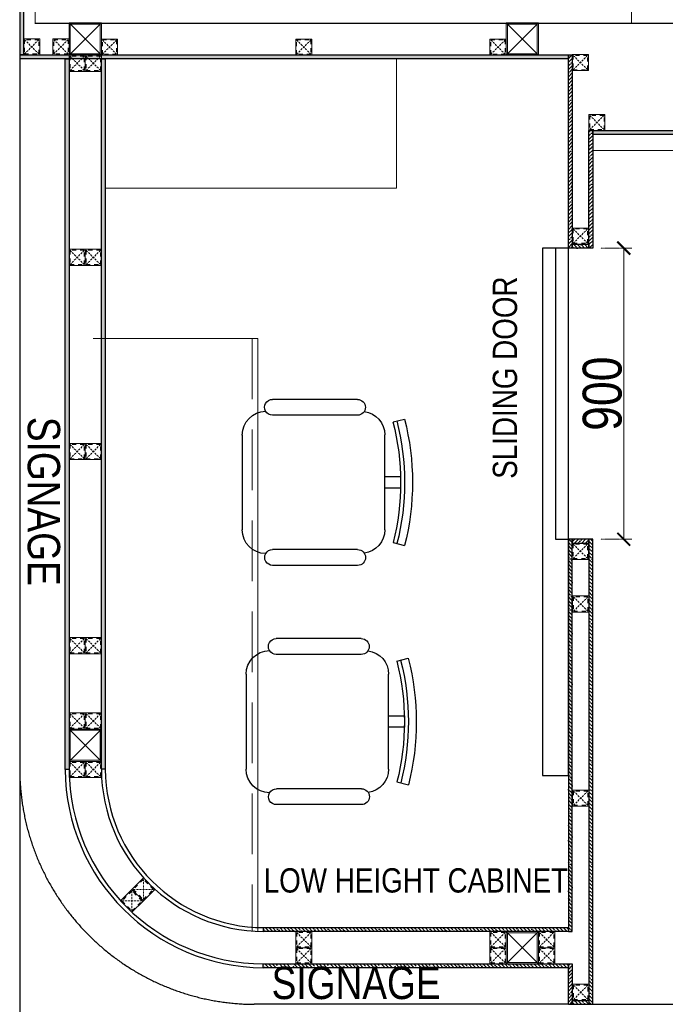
# Model space of a CAD drawing. Header units: millimetres. Extents: x -106827 to 92813, y -35754 to 7831.
# Tile 60 of 150: x -39558 to -37564, y -28585 to -25542. Entities that reach past the tile are written whole.
import ezdxf
from ezdxf.xclip import XClip

# ---------------------------------------------------------------- set-up
doc = ezdxf.new("R2010")
doc.units = ezdxf.units.MM
doc.header["$XCLIPFRAME"] = 2
doc.header["$PDMODE"] = 35
for name, pattern in [('General Arrangement Plan$0$( Hidden )', [0.375, 0.25, -0.125]), ('General Arrangement Plan$0$DASHED2', [0.375, 0.25, -0.125]), ('General Arrangement Plan$1$.5', [2, 0.5, -0.5, 0.5, -0.5]), ('General Arrangement Plan$1$CORES & SETBACK$0$HIDDEN', [0.375, 0.25, -0.125])]:
    doc.linetypes.add(name, pattern=pattern)
for name, color, linetype, lineweight in [('General Arrangement Plan$0$DIM', 7, 'Continuous', 13), ('General Arrangement Plan$1$A-WALL', 113, 'Continuous', 9), ('General Arrangement Plan$1$FURN', 252, 'Continuous', 5), ('General Arrangement Plan$1$MEI- EXISTING WALLS', 1, 'Continuous', 15), ('General Arrangement Plan$1$TILES', 104, 'Continuous', 9), ('General Arrangement Plan$1$TXT', 6, 'Continuous', 20), ('General Arrangement Plan$1$Wall Hatch', 8, 'Continuous', 0)]:
    doc.layers.add(name, color=color, linetype=linetype, lineweight=lineweight)
for name, color, linetype in [('General Arrangement Plan$1$12-ply', 160, 'Continuous'), ('General Arrangement Plan$1$Furniture', 7, 'Continuous'), ('General Arrangement Plan$1$IDS-DOOR', 45, 'Continuous')]:
    doc.layers.add(name, color=color, linetype=linetype)
doc.layers.add('General Arrangement Plan$1$MS', color=7, linetype='Continuous', lineweight=0, true_color=0x3c5977)
doc.styles.add('General Arrangement Plan$1$Standard', font='ARIALN.TTF')
doc.dimstyles.new('General Arrangement Plan$1$TFS-Dim', dxfattribs={"dimtxt": 120, "dimasz": 40, "dimexe": 25, "dimexo": 25, "dimgap": 4.5, "dimtad": 1, "dimdec": 0, "dimzin": 0, "dimdsep": 46, "dimtxsty": 'General Arrangement Plan$1$Standard', "dimblk": 'General Arrangement Plan$1$_ArchTick', "dimcen": 0.09, "dimdle": 2, "dimclrd": 256, "dimclre": 8, "dimadec": 0, "dimazin": 0, "dimtfac": 1, "dimtdec": 0, "dimtofl": 0, "dimtmove": 1, "dimatfit": 3, "dimfxl": 1, "dimtolj": 1, "dimtzin": 0, "dimlwd": -1, "dimlwe": -1, "dimarcsym": 0})

# ---------------------------------------------------------------- blocks, each defined once
blk = doc.blocks.new('General Arrangement Plan$1$A$C0642dd72')
at = {"layer": 'General Arrangement Plan$1$MS', "ltscale": 10}
for p, q in [((0, 2808.7), (100, 2908.7)), ((100, 2808.7), (0, 2908.7)), ((1350.1, 2808.7), (1450.1, 2908.7)), ((1450.1, 2808.7), (1350.1, 2908.7)), ((0, 626), (100, 726)), ((100, 626), (0, 726)), ((1350.1, 0.3), (1450.1, 100.3)), ((1450.1, 0.3), (1350.1, 100.3))]:
    blk.add_line(p, q, dxfattribs=at)
for points in [[(0, 2808.7), (100, 2808.7), (100, 2908.7), (0, 2908.7)], [(4, 2812.7), (96, 2812.7), (96, 2904.7), (4, 2904.7)], [(1350.1, 2808.7), (1450.1, 2808.7), (1450.1, 2908.7), (1350.1, 2908.7)], [(1354.1, 2812.7), (1446.1, 2812.7), (1446.1, 2904.7), (1354.1, 2904.7)], [(0, 626), (100, 626), (100, 726), (0, 726)], [(4, 630), (96, 630), (96, 722), (4, 722)], [(1350.1, 0.3), (1450.1, 0.3), (1450.1, 100.3), (1350.1, 100.3)], [(1354.1, 4.3), (1446.1, 4.3), (1446.1, 96.3), (1354.1, 96.3)]]:
    blk.add_lwpolyline(points, close=True, dxfattribs=at)
blk = doc.blocks.new('*U243')
at = {"layer": 'General Arrangement Plan$1$12-ply', "true_color": 0x939598}
h = blk.add_hatch(dxfattribs=at)
h.set_pattern_fill('ANSI35', color=252, scale=2.5, angle=180)
h.set_pattern_definition([(225, (0, 4722.52), (11.22532015, -11.22532015), []), (225, (-11.225, 4722.52), (11.22532015, -11.22532015), [19.84375, -3.96875, 0, -3.96875])])
h.paths.add_polyline_path([(2694431.8, -800711.5), (2694419.8, -800711.5), (2694419.8, -802781.9), (2694431.8, -802781.9)])
at = {"layer": 'General Arrangement Plan$1$12-ply'}
blk.add_lwpolyline([(2694419.8, -800711.5), (2694431.8, -800711.5), (2694431.8, -802781.9), (2694419.8, -802781.9)], close=True, dxfattribs=at)
blk = doc.blocks.new('*U237')
at = {"layer": 'General Arrangement Plan$1$12-ply', "true_color": 0x939598}
h = blk.add_hatch(dxfattribs=at)
h.set_pattern_fill('ANSI35', color=252, scale=2.5, angle=180)
h.set_pattern_definition([(225, (0, 8687.363), (11.22532015, -11.22532015), []), (225, (-11.225, 8687.363), (11.22532015, -11.22532015), [19.84375, -3.96875, 0, -3.96875])])
h.paths.add_polyline_path([(2694431.8, -798254.8), (2694419.8, -798254.8), (2694419.8, -801273.8), (2694431.8, -801273.8)])
at = {"layer": 'General Arrangement Plan$1$12-ply'}
blk.add_lwpolyline([(2694419.8, -798254.8), (2694431.8, -798254.8), (2694431.8, -801273.8), (2694419.8, -801273.8)], close=True, dxfattribs=at)
blk = doc.blocks.new('General Arrangement Plan$1$A$C25013FFA')
at = {"layer": 'General Arrangement Plan$1$MS', "linetype": 'General Arrangement Plan$1$CORES & SETBACK$0$HIDDEN', "ltscale": 25}
for p, q in [((-9, 60), (35, 16)), ((35, 60), (-9, 16))]:
    blk.add_line(p, q, dxfattribs=at)
at = {"layer": 'General Arrangement Plan$1$MS', "ltscale": 25}
blk.add_lwpolyline([(-12, 13), (38, 13), (38, 63), (-12, 63)], close=True, dxfattribs=at)
blk.add_lwpolyline([(-12, 13), (38, 13), (38, 63), (-12, 63)], close=True, dxfattribs=at)
at = {"layer": 'General Arrangement Plan$1$MS', "linetype": 'General Arrangement Plan$1$.5', "ltscale": 25}
blk.add_lwpolyline([(-9, 16), (35, 16), (35, 60), (-9, 60)], close=True, dxfattribs=at)
blk = doc.blocks.new('*U227')
at = {"layer": 'General Arrangement Plan$1$12-ply', "true_color": 0x939598}
h = blk.add_hatch(dxfattribs=at)
h.set_pattern_fill('ANSI35', color=252, scale=2.5, angle=180)
h.set_pattern_definition([(225, (0, 4549.795), (11.22532015, -11.22532015), []), (225, (-11.225, 4549.795), (11.22532015, -11.22532015), [19.84375, -3.96875, 0, -3.96875])])
h.paths.add_polyline_path([(2694431.8, -800734.8), (2694419.8, -800734.8), (2694419.8, -802931.3), (2694431.8, -802931.3)])
at = {"layer": 'General Arrangement Plan$1$12-ply'}
blk.add_lwpolyline([(2694419.8, -800734.8), (2694431.8, -800734.8), (2694431.8, -802931.3), (2694419.8, -802931.3)], close=True, dxfattribs=at)
blk = doc.blocks.new('*U228')
at = {"layer": 'General Arrangement Plan$1$12-ply', "true_color": 0x939598}
h = blk.add_hatch(dxfattribs=at)
h.set_pattern_fill('ANSI35', color=252, scale=2.5, angle=180)
h.set_pattern_definition([(225, (0, 4550.338), (11.22532015, -11.22532015), []), (225, (-11.225, 4550.338), (11.22532015, -11.22532015), [19.84375, -3.96875, 0, -3.96875])])
h.paths.add_polyline_path([(2694431.8, -800734.8), (2694419.8, -800734.8), (2694419.8, -802930.8), (2694431.8, -802930.8)])
at = {"layer": 'General Arrangement Plan$1$12-ply'}
blk.add_lwpolyline([(2694419.8, -800734.8), (2694431.8, -800734.8), (2694431.8, -802930.8), (2694419.8, -802930.8)], close=True, dxfattribs=at)
blk = doc.blocks.new('*U229')
at = {"layer": 'General Arrangement Plan$1$12-ply', "true_color": 0x939598}
h = blk.add_hatch(dxfattribs=at)
h.set_pattern_fill('ANSI35', color=252, scale=2.5, angle=180)
h.set_pattern_definition([(225, (0, 3344.335), (11.22532015, -11.22532015), []), (225, (-11.225, 3344.335), (11.22532015, -11.22532015), [19.84375, -3.96875, 0, -3.96875])])
h.paths.add_polyline_path([(2694431.8, -801964.6), (2694419.8, -801964.6), (2694419.8, -802907), (2694431.8, -802907)])
at = {"layer": 'General Arrangement Plan$1$12-ply'}
blk.add_lwpolyline([(2694419.8, -801964.6), (2694431.8, -801964.6), (2694431.8, -802907), (2694419.8, -802907)], close=True, dxfattribs=at)
blk = doc.blocks.new('*U230')
at = {"layer": 'General Arrangement Plan$1$12-ply', "true_color": 0x939598}
h = blk.add_hatch(dxfattribs=at)
h.set_pattern_fill('ANSI35', color=252, scale=2.5, angle=180)
h.set_pattern_definition([(225, (0, 3343.737), (11.22532015, -11.22532015), []), (225, (-11.225, 3343.737), (11.22532015, -11.22532015), [19.84375, -3.96875, 0, -3.96875])])
h.paths.add_polyline_path([(2694431.8, -801965.2), (2694419.8, -801965.2), (2694419.8, -802907), (2694431.8, -802907)])
at = {"layer": 'General Arrangement Plan$1$12-ply'}
blk.add_lwpolyline([(2694419.8, -801965.2), (2694431.8, -801965.2), (2694431.8, -802907), (2694419.8, -802907)], close=True, dxfattribs=at)
blk = doc.blocks.new('*U231')
at = {"layer": 'General Arrangement Plan$1$12-ply', "true_color": 0x939598}
h = blk.add_hatch(dxfattribs=at)
h.set_pattern_fill('ANSI35', color=252, scale=2.5, angle=180)
h.set_pattern_definition([(225, (0, 5610.982), (11.22532015, -11.22532015), []), (225, (-11.225, 5610.982), (11.22532015, -11.22532015), [19.84375, -3.96875, 0, -3.96875])])
h.paths.add_polyline_path([(2694431.8, -800455.1), (2694419.8, -800455.1), (2694419.8, -802149.9), (2694431.8, -802149.9)])
at = {"layer": 'General Arrangement Plan$1$12-ply'}
blk.add_lwpolyline([(2694419.8, -800455.1), (2694431.8, -800455.1), (2694431.8, -802149.9), (2694419.8, -802149.9)], close=True, dxfattribs=at)
blk = doc.blocks.new('*U232')
at = {"layer": 'General Arrangement Plan$1$12-ply', "true_color": 0x939598}
h = blk.add_hatch(dxfattribs=at)
h.set_pattern_fill('ANSI35', color=252, scale=2.5, angle=180)
h.set_pattern_definition([(225, (0, 6173.298), (11.22532015, -11.22532015), []), (225, (-11.225, 6173.298), (11.22532015, -11.22532015), [19.84375, -3.96875, 0, -3.96875])])
h.paths.add_polyline_path([(2694431.8, -800722.8), (2694419.8, -800722.8), (2694419.8, -801319.8), (2694431.8, -801319.8)])
at = {"layer": 'General Arrangement Plan$1$12-ply'}
blk.add_lwpolyline([(2694419.8, -800722.8), (2694431.8, -800722.8), (2694431.8, -801319.8), (2694419.8, -801319.8)], close=True, dxfattribs=at)
blk = doc.blocks.new('*U233')
at = {"layer": 'General Arrangement Plan$1$12-ply', "true_color": 0x939598}
h = blk.add_hatch(dxfattribs=at)
h.set_pattern_fill('ANSI35', color=252, scale=2.5, angle=180)
h.set_pattern_definition([(225, (0, 5939.467), (11.22532015, -11.22532015), []), (225, (-11.225, 5939.467), (11.22532015, -11.22532015), [19.84375, -3.96875, 0, -3.96875])])
h.paths.add_polyline_path([(2694431.8, -800956.6), (2694419.8, -800956.6), (2694419.8, -801319.8), (2694431.8, -801319.8)])
at = {"layer": 'General Arrangement Plan$1$12-ply'}
blk.add_lwpolyline([(2694419.8, -800956.6), (2694431.8, -800956.6), (2694431.8, -801319.8), (2694419.8, -801319.8)], close=True, dxfattribs=at)
blk = doc.blocks.new('*U234')
at = {"layer": 'General Arrangement Plan$1$12-ply', "true_color": 0x939598}
h = blk.add_hatch(dxfattribs=at)
h.set_pattern_fill('ANSI35', color=252, scale=2.5, angle=180)
h.set_pattern_definition([(225, (0, 6643.966), (11.22532015, -11.22532015), []), (225, (-11.225, 6643.966), (11.22532015, -11.22532015), [19.84375, -3.96875, 0, -3.96875])])
h.paths.add_polyline_path([(2694431.8, -800760.5), (2694419.8, -800760.5), (2694419.8, -800811.5), (2694431.8, -800811.5)])
at = {"layer": 'General Arrangement Plan$1$12-ply'}
blk.add_lwpolyline([(2694419.8, -800760.5), (2694431.8, -800760.5), (2694431.8, -800811.5), (2694419.8, -800811.5)], close=True, dxfattribs=at)
blk = doc.blocks.new('*U203')
at = {"layer": 'General Arrangement Plan$1$12-ply', "true_color": 0x939598}
h = blk.add_hatch(dxfattribs=at)
h.set_pattern_fill('ANSI35', color=252, scale=2.5, angle=180)
h.set_pattern_definition([(225, (0, 7468.815), (11.22532015, -11.22532015), []), (225, (-11.225, 7468.815), (11.22532015, -11.22532015), [19.84375, -3.96875, 0, -3.96875])])
h.paths.add_polyline_path([(2694431.8, -799767.5), (2694419.8, -799767.5), (2694419.8, -800979.7), (2694431.8, -800979.7)])
at = {"layer": 'General Arrangement Plan$1$12-ply'}
blk.add_lwpolyline([(2694419.8, -799767.5), (2694431.8, -799767.5), (2694431.8, -800979.7), (2694419.8, -800979.7)], close=True, dxfattribs=at)
blk = doc.blocks.new('*U204')
at = {"layer": 'General Arrangement Plan$1$12-ply', "true_color": 0x939598}
h = blk.add_hatch(dxfattribs=at)
h.set_pattern_fill('ANSI35', color=252, scale=2.5, angle=180)
h.set_pattern_definition([(225, (0, 7693.815), (11.22532015, -11.22532015), []), (225, (-11.225, 7693.815), (11.22532015, -11.22532015), [19.84375, -3.96875, 0, -3.96875])])
h.paths.add_polyline_path([(2694431.8, -799542.5), (2694419.8, -799542.5), (2694419.8, -800979.7), (2694431.8, -800979.7)])
at = {"layer": 'General Arrangement Plan$1$12-ply'}
blk.add_lwpolyline([(2694419.8, -799542.5), (2694431.8, -799542.5), (2694431.8, -800979.7), (2694419.8, -800979.7)], close=True, dxfattribs=at)
blk = doc.blocks.new('*U209')
at = {"layer": 'General Arrangement Plan$1$12-ply', "true_color": 0x939598}
h = blk.add_hatch(dxfattribs=at)
h.set_pattern_fill('ANSI35', color=252, scale=2.5, angle=180)
h.set_pattern_definition([(225, (0, 6041.444), (11.22532015, -11.22532015), []), (225, (-11.225, 6041.444), (11.22532015, -11.22532015), [19.84375, -3.96875, 0, -3.96875])])
h.paths.add_polyline_path([(2694431.8, -801024.8), (2694419.8, -801024.8), (2694419.8, -801149.8), (2694431.8, -801149.8)])
at = {"layer": 'General Arrangement Plan$1$12-ply'}
blk.add_lwpolyline([(2694419.8, -801024.8), (2694431.8, -801024.8), (2694431.8, -801149.8), (2694419.8, -801149.8)], close=True, dxfattribs=at)
blk = doc.blocks.new('General Arrangement Plan$1$DTHRQW')
at = {"color": 0, "linetype": 'ByBlock', "lineweight": -2}
blk.add_wipeout([(1608712.3, -1425101.7), (1608713.7, -1425115), (1608718.6, -1425130.8), (1608727.2, -1425145.8), (1608735.2, -1425155), (1608745.7, -1425163.7), (1608768.7, -1425174.5), (1608776, -1425176.1), (1608798.1, -1425177.3), (1609095.1, -1425177.3), (1609104.3, -1425176.7), (1609127.2, -1425170.2), (1609131.8, -1425167.9), (1609139.3, -1425163.3), (1609148.8, -1425155.3), (1609158.8, -1425143.3), (1609164.1, -1425134), (1609169, -1425120.8), (1609171.1, -1425110.3), (1609171.7, -1425102), (1609171.7, -1425102), (1609171.7, -1425102), (1609175.1, -1425103.6), (1609181, -1425105.2), (1609187.8, -1425105.2), (1609192.4, -1425104.2), (1609197, -1425102.2), (1609200, -1425100.2), (1609201.8, -1425098.6), (1609201.8, -1425098.6), (1609206.6, -1425092.7), (1609208.7, -1425088.1), (1609209.6, -1425084.6), (1609210, -1425079.9), (1609210, -1425072.2), (1609210, -1424805.7), (1609208.8, -1424797.7), (1609207.6, -1424794.9), (1609204.4, -1424789.7), (1609202.2, -1424787.3), (1609196.3, -1424783.1), (1609193.4, -1424781.7), (1609189.7, -1424780.7), (1609184.5, -1424780.2), (1609177.1, -1424781.3), (1609174.4, -1424782.2), (1609171, -1424784), (1609167.4, -1424768.8), (1609164, -1424760.8), (1609154.9, -1424746.4), (1609152.3, -1424743.3), (1609145.7, -1424736.7), (1609135.1, -1424728.9), (1609124.1, -1424723.3), (1609116.3, -1424720.5), (1609106.3, -1424718.3), (1609095.5, -1424717.5), (1609077.9, -1424717.5), (1608960.9, -1424717.5), (1608960.9, -1424666.8), (1608972.5, -1424667.2), (1608990, -1424668.1), (1609009.4, -1424669.5), (1609023, -1424670.8), (1609048.5, -1424673.8), (1609066, -1424676.4), (1609080.4, -1424678.8), (1609099.3, -1424682.4), (1609109.5, -1424684.6), (1609130, -1424689.3), (1609137.2, -1424691.1), (1609146.6, -1424654), (1609112.1, -1424646), (1609081.5, -1424640.2), (1609027.2, -1424632.7), (1608999.1, -1424630.3), (1608962.5, -1424628.6), (1608899.5, -1424629.4), (1608874.9, -1424631), (1608841.9, -1424634.3), (1608808.8, -1424639), (1608769.6, -1424646.3), (1608738.2, -1424653.6), (1608747.6, -1424690.7), (1608765.6, -1424686.4), (1608793.7, -1424680.5), (1608817, -1424676.5), (1608834.8, -1424673.8), (1608851.3, -1424671.8), (1608871.4, -1424669.7), (1608885.4, -1424668.6), (1608898.9, -1424667.7), (1608917.4, -1424667), (1608923.8, -1424667), (1608923.8, -1424717.5), (1608789.1, -1424717.5), (1608780.2, -1424718), (1608771.8, -1424719.5), (1608762.3, -1424722.4), (1608752.9, -1424726.6), (1608744.6, -1424731.8), (1608732.8, -1424742.2), (1608726.8, -1424749.6), (1608720.7, -1424759.7), (1608717.3, -1424767.6), (1608713.3, -1424783.5), (1608713.3, -1424783.5), (1608713.3, -1424783.5), (1608699.8, -1424779.7), (1608699.8, -1424779.7), (1608693.2, -1424780.5), (1608682.3, -1424786.6), (1608675.1, -1424798.7), (1608674.2, -1424805.2), (1608674.2, -1424817.3), (1608674.2, -1424837.6), (1608674.2, -1424853.6), (1608674.2, -1425079.4), (1608674.2, -1425079.4), (1608676.1, -1425088.9), (1608678.5, -1425093.6), (1608683, -1425098.7), (1608686.6, -1425101.3), (1608686.6, -1425101.3), (1608699.7, -1425105), (1608699.7, -1425105), (1608706, -1425104.2)], dxfattribs=at).translate(0, 0, 0)
at = {"color": 0, "linetype": 'ByBlock', "lineweight": -2, "extrusion": (-3.38737e-07, -2.0473e-09, 1)}
for p, q in [((1608747.6, -1424690.7, 0), (1608738.2, -1424653.6, 0)), ((1609137.2, -1424691.1, 0), (1609146.6, -1424654, 0)), ((1608789.2, -1424717.5, 0), (1609095.5, -1424717.5, 0)), ((1608674.2, -1424805.2, 0), (1608674.2, -1425079.4, 0)), ((1608725.3, -1424805.2, 0), (1608725.3, -1425079.5, 0)), ((1609159, -1424805.7, 0), (1609159, -1425079.9, 0)), ((1609210, -1424805.7, 0), (1609210, -1425079.9, 0)), ((1609095.1, -1425177.3, 0), (1608788.7, -1425177.3, 0))]:
    blk.add_line(p, q, dxfattribs=at)
at = {"color": 0, "linetype": 'ByBlock', "lineweight": -2, "extrusion": (-3.38737e-07, -2.0473e-09, 1), "elevation": -0.5}
blk.add_lwpolyline([(1608923.8, -1424717.5), (1608960.9, -1424717.5), (1608960.9, -1424666.8, 0.00633), (1608923.8, -1424666.6), (1608923.8, -1424717.5), (1608960.9, -1424717.5)], format="xyb", dxfattribs=at)
at = {"color": 0, "linetype": 'ByBlock', "lineweight": -2, "extrusion": (-3.38737e-07, -2.0473e-09, 1)}
for centre, radius, start, end in [((1608941.6, -1425457.9, -0.5), 829.6, 75.6933, 104.1934), ((1608941.6, -1425457.9, -0.5), 804.1, 75.6933, 104.1934), ((1608941.6, -1425457.9, -0.5), 791.3, 75.6933, 104.1934), ((1608789.1, -1424794.1, -0.5), 76.6, 89.9433, 172.0949), ((1609094.8, -1424794.4, -0.5), 76.9, 7.7859, 89.486), ((1608699.8, -1424805.2, -0.5), 25.5, 359.9433, 179.9433), ((1609184.5, -1424805.7, -0.5), 25.5, 359.9433, 179.9433), ((1608699.8, -1425079.4, -0.5), 25.5, 179.9411, 359.9455), ((1608789.3, -1425100.2, -0.5), 77.1, 181.1385, 269.5517), ((1609095.1, -1425100.7, -0.5), 76.6, 269.9433, 359.0248), ((1609184.5, -1425079.9, -0.5), 25.5, 179.9433, 359.9433)]:
    blk.add_arc(centre, radius, start, end, dxfattribs=at)
blk = doc.blocks.new('General Arrangement Plan$1$_ArchTick')
at = {"color": 0, "linetype": 'ByBlock', "const_width": 0.15}
blk.add_lwpolyline([(-0.5, -0.5), (0.5, 0.5)], dxfattribs=at)
blk = doc.blocks.new('*D284')
at = {"layer": 'Defpoints', "color": 0}
for p in [(1818.1, 3236.3), (1913.9, 3236.3), (1818.1, 2336.3)]:
    blk.add_point(p, dxfattribs=at)
at = {"layer": 'General Arrangement Plan$0$DIM', "color": 8, "linetype": 'General Arrangement Plan$0$( Hidden )'}
for p, q in [((1843.1, 3236.3), (1938.9, 3236.3)), ((1843.1, 2336.3), (1938.9, 2336.3))]:
    blk.add_line(p, q, dxfattribs=at)
at = {"layer": 'General Arrangement Plan$0$DIM', "color": 8}
blk.add_line((1913.9, 2334.3), (1913.9, 3238.3), dxfattribs=at)
at = {"layer": 'General Arrangement Plan$0$DIM', "color": 8, "xscale": 40, "yscale": 40, "zscale": 40}
for p, rotation in [((1913.9, 3236.3), 90), ((1913.9, 2336.3), 270)]:
    blk.add_blockref('General Arrangement Plan$1$_ArchTick', p, dxfattribs=dict(at, rotation=rotation))
at = {"layer": 'General Arrangement Plan$0$DIM', "color": 0, "insert": (1848.1, 2786.3), "char_height": 120, "attachment_point": 5, "rotation": 90, "style": 'General Arrangement Plan$1$Standard'}
blk.add_mtext('\\A1;900', dxfattribs=at)
blk = doc.blocks.new('General Arrangement Plan')
at = {"color": 252, "true_color": 0x939598}
for p, q in [((1743.1, 899.1), (772.5, 899.1)), ((1818.1, 899.1), (6194.5, 899.1))]:
    blk.add_line(p, q, dxfattribs=at)
at = {"layer": 'General Arrangement Plan$1$A-WALL'}
blk.add_line((1937.5, 3932), (1938.7, 5799.6), dxfattribs=at)
at = {"layer": 'General Arrangement Plan$1$A-WALL', "lineweight": 25}
blk.add_line((95.5, 3931.8), (3080.7, 3930), dxfattribs=at)
at = {"layer": 'General Arrangement Plan$1$FURN'}
blk.add_lwpolyline([(312.7, 3821.3), (1212.5, 3821.3), (1212.5, 3421.4), (312.7, 3421.4)], close=True, dxfattribs=at)
blk.add_lwpolyline([(783.8, 2956.4), (275.7, 2956.4)], dxfattribs=at)
at = {"layer": 'General Arrangement Plan$1$IDS-DOOR', "color": 45}
for points in [[(1743.1, 3236.3), (1663.2, 3236.3), (1663.2, 1606.4), (1743.1, 1606.4)], [(1743.1, 3236.3), (1703.2, 3236.3), (1703.2, 2336.3), (1743.1, 2336.3)]]:
    blk.add_lwpolyline(points, close=True, dxfattribs=at)
at = {"layer": 'General Arrangement Plan$1$TILES'}
blk.add_lwpolyline([(1818.1, 3537.7), (4837.1, 3537.7), (4837.1, 3587.5), (1818.1, 3587.5)], close=True, dxfattribs=at)
at = {"layer": 'General Arrangement Plan$1$Wall Hatch'}
blk.add_lwpolyline([(95.6, 3931.8), (3081.9, 3931.8), (3081.9, 5801.6), (95.6, 5801.6)], close=True, dxfattribs=at)
at = {"layer": 'General Arrangement Plan$1$12-ply'}
for name, p in [('*U243', (-2694371.6, 806615.2)), ('*U227', (-2694231.2, 804556.1)), ('*U228', (-2694119.2, 804556.1)), ('*U232', (-2692676.7, 804556.1)), ('*U233', (-2692613.7, 804556.1)), ('*U209', (-2692676.7, 802048.8))]:
    blk.add_blockref(name, p, dxfattribs=at)
for name, p, rotation in [('*U231', (-800406.8, -2690598.5), 90), ('*U237', (-796436.7, -2690832.4), 90), ('*U234', (-799005.4, -2691183.6), 90), ('*U230', (-801163.9, -2693295.8), 90), ('*U229', (-801163.9, -2693407.8), 90), ('*U234', (-799005.4, -2693520.8), 90.00000000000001)]:
    blk.add_blockref(name, p, dxfattribs=dict(at, rotation=rotation))
at = {"layer": 'General Arrangement Plan$1$12-ply', "xscale": -1}
for name, p, rotation in [('*U203', (-2692676.7, -798643.4), 180), ('*U234', (-799005.4, 2696756.1), 90), ('*U204', (-2692613.7, -798643.4), 180)]:
    blk.add_blockref(name, p, dxfattribs=dict(at, rotation=rotation))
at = {"layer": 'General Arrangement Plan$1$Furniture', "xscale": -0.9575283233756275, "yscale": 0.9575283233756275, "zscale": 0.9575283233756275, "rotation": 270}
for p in [(1365383.4, -1538095.5, 0), (1365395.2, -1538835, 0)]:
    blk.add_blockref('General Arrangement Plan$1$DTHRQW', p, dxfattribs=at)
at = {"layer": 'General Arrangement Plan$1$MS', "ltscale": 25}
for p in [(72.3, 3820.3), (1767.1, 3771.6), (212.7, 3769.4), (262.7, 3769.4), (1818.1, 3586.5), (1767.1, 3235.3), (212.7, 3169.4), (262.7, 3169.4), (212.7, 2569.4), (262.7, 2569.4), (1767.1, 2261.3), (1768.1, 2098.1), (212.7, 1969.4), (262.7, 1969.4), (212.7, 1736.8), (262.7, 1736.8), (212.7, 1586.8), (262.7, 1586.8), (1768.1, 1498.1), (912.8, 1061.1), (1512.8, 1061.1), (1662.8, 1061.1), (912.8, 1011.1), (1512.8, 1011.1), (1662.8, 1011.1), (1768.1, 898.1)]:
    blk.add_blockref('General Arrangement Plan$1$A$C25013FFA', p, dxfattribs=at)
at = {"layer": 'General Arrangement Plan$1$MS', "ltscale": 25, "xscale": -1}
for p in [(188.7, 3820.3), (338.7, 3819.4), (938.7, 3819.4), (1538.7, 3819.4)]:
    blk.add_blockref('General Arrangement Plan$1$A$C25013FFA', p, dxfattribs=at)
at = {"layer": 'General Arrangement Plan$1$MS', "ltscale": 25, "rotation": 134.9677643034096}
for p in [(466.4, 1271.8), (431.1, 1236.4)]:
    blk.add_blockref('General Arrangement Plan$1$A$C25013FFA', p, dxfattribs=at)
at = {"layer": 'General Arrangement Plan$1$TXT', "attachment_point": 5, "style": 'General Arrangement Plan$1$Standard'}
for s, insert, char_height, width, rotation in [('{\\C0;SLIDING DOOR}', (1547.6, 2835.9), 75, 1061.965, 90), ('SIGNAGE', (122.3, 2453.6), 100, 1812.128, 270)]:
    blk.add_mtext(s, dxfattribs=dict(at, insert=insert, char_height=char_height, width=width, rotation=rotation))
for s, insert, char_height, width in [('{\\C0;LOW HEIGHT CABINET}', (1272, 1281.5), 75, 1061.965), ('SIGNAGE', (1087.4, 964.6), 100, 1812.128)]:
    blk.add_mtext(s, dxfattribs=dict(at, insert=insert, char_height=char_height, width=width))
at = {"layer": 'General Arrangement Plan$0$DIM', "color": 9, "true_color": 0xc7c8ca}
dim = blk.add_linear_dim(base=(1913.9, 3236.3), p1=(1818.1, 2336.3), p2=(1818.1, 3236.3), angle=90, dimstyle='General Arrangement Plan$1$TFS-Dim', override={"dimclrd": 8}, dxfattribs=at)
dim.commit()
dim.dimension.update_dxf_attribs({"geometry": '*D284', "text_midpoint": (1848.1, 2786.3)})
at = {"color": 252, "true_color": 0x939598}
blk.add_lwpolyline([(48.3, 1624.2, 0.411047), (772.5, 899.1, 0.411047)], format="xyb", dxfattribs=at)
at = {"layer": 'General Arrangement Plan$1$12-ply'}
for points in [[(188.8, 1624.7, 0.411047), (800.7, 1012.1, 0.411047)], [(200.8, 1624.8, 0.411047), (800.8, 1024.1)], [(300.7, 1625.2, 0.411047), (801.4, 1124.1, 0.411047)], [(312.8, 1625.3, 0.411047), (801.4, 1136.1, 0.411047)]]:
    blk.add_lwpolyline(points, format="xyb", dxfattribs=at)
at = {"layer": 'General Arrangement Plan$1$FURN'}
blk.add_line((783.8, 2956.4), (783.7, 1125.6), dxfattribs=at)
at = {"layer": 'General Arrangement Plan$1$MEI- EXISTING WALLS', "color": 252, "linetype": 'General Arrangement Plan$0$DASHED2', "ltscale": 750, "true_color": 0x939598}
blk.add_line((766.8, 2956.4), (766.7, 1125.6), dxfattribs=at)
at = {"layer": 'General Arrangement Plan$1$MS', "ltscale": 10}
blk.add_blockref('General Arrangement Plan$1$A$C0642dd72', (200.7, 1023.9), dxfattribs=at)

msp = doc.modelspace()

# ---------------------------------------------------------------- block references
at = {"color": 7}
ref = msp.add_blockref('General Arrangement Plan', (-39606.8, -29484.1), dxfattribs=at)
XClip(ref).set_block_clipping_path([(48.7190010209, -107.5186207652), (15251.6043912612, 15253.5715002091)])

doc.saveas('drawing.dxf')
